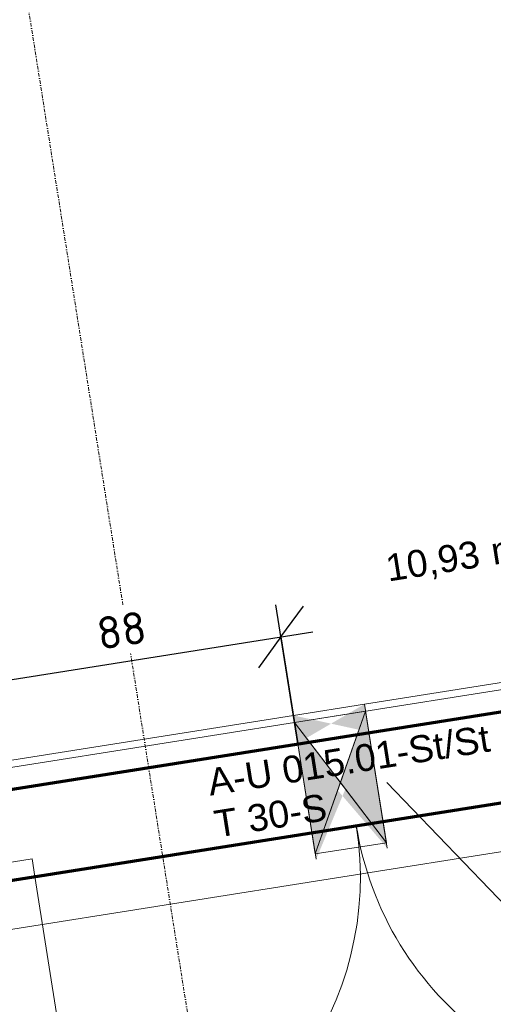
# Model space of a CAD drawing. Header units: millimetres. Extents: x 1523 to 75153, y -41886 to 10268.
# Tile 30 of 54: x 42051 to 43368, y -16608 to -13871. Entities that reach past the tile are written whole.
import ezdxf

# ---------------------------------------------------------------- set-up
doc = ezdxf.new("R2010")
doc.units = ezdxf.units.MM
for name, pattern in [('CAx_nichtHalbton', [20001.0584, 10000, -0.5292, 10000, -0.5292]), ('IMPORT-STRICHPUNKT _7_', [20, 10, -5, 0, -5]), ('Verdeckt 2x', [3.572, 2.3813, -1.1907])]:
    doc.linetypes.add(name, pattern=pattern)
for name, color, linetype, lineweight, true_color in [('90 A--Achsraster _1_50_', 7, 'IMPORT-STRICHPUNKT _7_', 13, 0x656565), ('AD', 1, 'Continuous', 13, 0xff0000), ('Neubau_10 A--Wand innen _tragend_', 7, 'Continuous', 13, 0x656565), ('Neubau_10 VSI--Wärmeschutz _veritkal_', 7, 'Continuous', 13, 0x656565), ('Neubau_80 A--Raum', 7, 'Continuous', 13, 0x656565), ('Sockelbeschichtung Sprühnebel', 7, 'Continuous', 13, 0x656565), ('Xref_706_5_--_ÜP_-1_000_16_Übersichtsplan UG_IFC 2025_01_13_dwg', 7, 'Continuous', 13, 0x767676), ('XX', 7, 'Continuous', 18, 0x804040)]:
    doc.layers.add(name, color=color, linetype=linetype, lineweight=lineweight, true_color=true_color)
for name, color, linetype, lineweight in [('AD_Detail', 7, 'Continuous', 13), ('Ax-50_BM-Bem', 7, 'Continuous', 9), ('Ax_BM-Bem', 7, 'Continuous', 9), ('GB_HLS-OBJ', 7, 'Continuous', 18), ('M-EQPM-___-IDEN', 7, 'Continuous', 9)]:
    doc.layers.add(name, color=color, linetype=linetype, lineweight=lineweight)
doc.styles.add('Arial', font='arial.ttf', dxfattribs={"height": 75})
doc.styles.add('Arial_1', font='arial.ttf', dxfattribs={"height": 49.5})
doc.styles.add('ISOCPEUR_2', font='isocpeur.ttf', dxfattribs={"height": 90})
doc.dimstyles.new('KI_1_8_mm_Isocpeur__cm_m__Aufrundung_auf_5_mm_ELT_Gesamtbemaßung_1', dxfattribs={"dimscale": 304.8, "dimtxt": 89.638306, "dimasz": 0.492126, "dimexe": 0.295276, "dimexo": 0.0625, "dimgap": 0.049213, "dimtad": 1, "dimdec": 1, "dimlfac": 0.1, "dimrnd": 0.5, "dimdsep": 46, "dimtxsty": 'ISOCPEUR_2', "dimblk1": 'OBLIQUE', "dimblk2": 'OBLIQUE', "dimsah": 1, "dimcen": 0.09, "dimdle": 0.295276, "dimadec": 0, "dimazin": 0, "dimtfac": 1, "dimtdec": 4, "dimtix": 1, "dimtmove": 0, "dimatfit": 3, "dimfxl": 0.984252, "dimfxlon": 1, "dimtvp": 1, "dimtfill": 1, "dimtolj": 1, "dimtzin": 0, "dimlwd": 25, "dimlwe": 25, "dimarcsym": 2})

# ---------------------------------------------------------------- blocks, each defined once
blk = doc.blocks.new('SuD_WD_RB Allgemein - SuD_WD_RB Allgemein-38442416-SuD_-1UG gesamt Plot  - Blatt 2')
at = {"layer": 'AD', "lineweight": 18}
blk.add_hatch(color=256, dxfattribs=at).paths.add_polyline_path([(0, -100), (-185, 0), (-370, -100)])
at = {"layer": 'AD_Detail', "lineweight": 18, "true_color": 0xff0000}
blk.add_hatch(color=1, dxfattribs=at).paths.add_polyline_path([(0, 100), (-370, 100), (-185, 0), (-58.1, 68.6)])
at = {"layer": 'AD', "color": 7}
for p, q in [((-370, -100), (0, 100)), ((-370, 100), (0, -100)), ((-370, -100), (-370, 100)), ((-370, 100), (0, 100)), ((0, 100), (0, -100)), ((0, -100), (-370, -100))]:
    blk.add_line(p, q, dxfattribs=at)
at = {"layer": 'AD_Detail'}
for p, q in [((0, 100), (-370, 100)), ((-370, 100), (-185, 0)), ((-185, 0), (0, 100)), ((-185, 0), (-370, -100)), ((0, -100), (-185, 0)), ((-370, -100), (0, -100))]:
    blk.add_line(p, q, dxfattribs=at)
blk = doc.blocks.new('Xref_706_5_--_ÜP_-1_000_11_Übersichtsplan UG_IFC 2024_09_30_dwg_Tür Ol 2-Fl 27_9-41959946-SuD_-1UG gesamt Plot  - Blatt 2')
at = {"layer": 'Neubau_10 A--Wand innen _tragend_', "color": 9, "true_color": 0xcbcbcb}
for p, q in [((-905, 0), (-905, 905)), ((905, 0), (905, 905))]:
    blk.add_line(p, q, dxfattribs=at)
at = {"layer": 'Neubau_10 A--Wand innen _tragend_', "color": 9, "true_color": 0xcbcbcb, "flags": 128}
for points in [[(-1005, 75), (-990, 75), (-990, 0)], [(1005, 75), (990, 75), (990, 0)], [(-1005, -50), (-905, -50), (-905, 0), (-1005, 0), (-1005, -50), (-1005, 0), (-1005, -50), (-1005, -200), (-1005, -250)], [(1005, -50), (905, -50), (905, 0), (1005, 0), (1005, -50), (1005, 0), (1005, -50), (1005, -200), (1005, -250)]]:
    blk.add_lwpolyline(points, dxfattribs=at)
at = {"layer": 'Neubau_10 A--Wand innen _tragend_', "color": 9, "true_color": 0xcbcbcb}
for centre, start, end in [((-905, 0), 360, 90), ((905, 0), 90, 180)]:
    blk.add_arc(centre, 905, start, end, dxfattribs=at)
blk = doc.blocks.new('Xref_706_5_--_ÜP_-1_000_11_Übersichtsplan UG_IFC 2024_09_30_dwg_Standard-Rastermarker_7-V2-SuD_-1UG gesamt Plot  - Blatt 2')
at = {"layer": '90 A--Achsraster _1_50_', "color": 9, "true_color": 0xcbcbcb}
blk.add_line((37913.7, 0), (93092.9, 0), dxfattribs=at)
blk = doc.blocks.new('Xref_706_5_--_ÜP_-1_000_11_Übersichtsplan UG_IFC 2024_09_30_dwg_Standard-Rastermarker_12-V5-SuD_-1UG gesamt Plot  - Blatt 2')
at = {"layer": '90 A--Achsraster _1_50_', "color": 9, "true_color": 0xcbcbcb}
blk.add_line((0, 0), (28500, 0), dxfattribs=at)
blk = doc.blocks.new('Xref_706_5_--_ÜP_-1_000_11_Übersichtsplan UG_IFC 2024_09_30_dwg_Tank 1_A-U 015_55-41960505-SuD_-1UG gesamt Plot  - Blatt 2')
at = {"layer": 'Neubau_80 A--Raum', "attachment_point": 1, "rotation": 92.6681, "line_spacing_factor": 0.941778}
for s, insert, char_height, width, style in [('2', (7846, -47966.5), 49.5, 46.058, 'Arial_1'), (' m', (7865.6, -48084), 75, 138.65, 'Arial'), ('10,93', (7878, -48350.4), 75, 314.028, 'Arial')]:
    blk.add_mtext(s, dxfattribs=dict(at, insert=insert, char_height=char_height, width=width, style=style))
blk = doc.blocks.new('Xref_706_5_--_ÜP_-1_000_16_Übersichtsplan UG_IFC 2025_01_13_dwg-35469238-SuD_-1UG gesamt Plot  - Blatt 2')
at = {"layer": 'Neubau_10 A--Wand innen _tragend_', "true_color": 0xededed}
for points in [[(13162.3, -47548.9), (13147.4, -47550.3), (12991.3, -47654.4), (13009.8, -47663.5), (13159.4, -47551)], [(12829.1, -47606), (12779, -47584.7), (12759, -47586.5), (12807.2, -47682.4), (12816.2, -47651.1)], [(12842.9, -47753.5), (12807.2, -47682.4), (12777.6, -47785.7), (12797.6, -47783.8), (12824.9, -47765.5)], [(13180.9, -47748), (13009.8, -47663.5), (12993.3, -47675.9), (13166, -47749.4)]]:
    blk.add_hatch(color=7, dxfattribs=at).paths.add_polyline_path(points)
at = {"layer": 'Neubau_10 A--Wand innen _tragend_', "color": 9, "true_color": 0xcbcbcb}
for p, q in [((13162.3, -47548.9), (12838.7, -47579.1)), ((12857.3, -47778.2), (13180.9, -47748))]:
    blk.add_line(p, q, dxfattribs=at)
at = {"layer": 'Neubau_10 A--Wand innen _tragend_', "color": 9, "true_color": 0xcbcbcb, "flags": 128}
blk.add_lwpolyline([(12777.6, -47785.7), (12855.4, -47778.4), (12836.8, -47579.3), (12759, -47586.5)], close=True, dxfattribs=at)
at = {"layer": 'Neubau_10 VSI--Wärmeschutz _veritkal_', "color": 9, "true_color": 0xcbcbcb, "flags": 128}
for points in [[(12759, -47586.5), (12660.9, -46536.1), (12740.6, -46528.7), (12838.7, -47579.1)], [(8342.4, -47291), (8541.9, -49426.7), (12972.6, -49012.8), (12857.3, -47778.2)], [(12777.6, -47785.7), (12885.5, -48940.6), (8614.1, -49339.6)]]:
    blk.add_lwpolyline(points, dxfattribs=at)
at = {"layer": 'Sockelbeschichtung Sprühnebel', "color": 9, "true_color": 0xcbcbcb}
blk.add_line((15118.7, -72633.4), (9986.9, -17693.4), dxfattribs=at)
at = {"layer": 'Sockelbeschichtung Sprühnebel', "color": 9, "true_color": 0xcbcbcb, "flags": 128}
blk.add_lwpolyline([(10436.6, -17722.2), (15333.6, -70149.9), (15413.3, -70142.4), (15649.1, -72667.4)], dxfattribs=at)
for name, p, rotation in [('Xref_706_5_--_ÜP_-1_000_11_Übersichtsplan UG_IFC 2024_09_30_dwg_Standard-Rastermarker_7-V2-SuD_-1UG gesamt Plot  - Blatt 2', (18705.3, -110386.7), 95.33628353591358), ('Xref_706_5_--_ÜP_-1_000_11_Übersichtsplan UG_IFC 2024_09_30_dwg_Standard-Rastermarker_12-V5-SuD_-1UG gesamt Plot  - Blatt 2', (29552, -46640.7), 185.3362835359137), ('Xref_706_5_--_ÜP_-1_000_11_Übersichtsplan UG_IFC 2024_09_30_dwg_Tank 1_A-U 015_55-41960505-SuD_-1UG gesamt Plot  - Blatt 2', (2228.3, 425.6), 2.668141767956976)]:
    blk.add_blockref(name, p, dxfattribs=dict(rotation=rotation))
at = {"extrusion": (0, 0, -1), "zscale": -0.9999999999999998, "rotation": 84.66371646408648}
blk.add_blockref('Xref_706_5_--_ÜP_-1_000_11_Übersichtsplan UG_IFC 2024_09_30_dwg_Tür Ol 2-Fl 27_9-41959946-SuD_-1UG gesamt Plot  - Blatt 2', (-13094.6, -47630.5), dxfattribs=at)
at = {"layer": 'Neubau_10 A--Wand innen _tragend_', "char_height": 75, "attachment_point": 1, "rotation": 95.3363, "line_spacing_factor": 0.941778, "style": 'Arial'}
for s, insert, width in [('A-U 015.01-St/St', (12911.1, -48037.9), 946.675), ('T 30-S', (13028.5, -48027), 375.548)]:
    blk.add_mtext(s, dxfattribs=dict(at, insert=insert, width=width))
blk = doc.blocks.new('DIMBLOCK14-SuD_-1UG gesamt Plot  - Blatt 2')
at = {"layer": 'Ax-50_BM-Bem', "lineweight": 25}
for p, q in [((42824.6, -15883.2), (42763.6, -15498)), ((42777.7, -15586.9), (42840, -15501)), ((41819.6, -15738.6), (42866.6, -15572.8)), ((42777.7, -15586.9), (42715.3, -15672.7)), ((42777.7, -15586.9), (42824.6, -15883.2)), ((41955.4, -16020.8), (41894.4, -15635.6)), ((41908.5, -15724.5), (41970.8, -15638.7)), ((41908.5, -15724.5), (41846.2, -15810.3)), ((41908.5, -15724.5), (41955.4, -16020.8))]:
    blk.add_line(p, q, dxfattribs=at)
at = {"layer": 'Ax-50_BM-Bem', "color": 0, "lineweight": 25, "insert": (42260.4, -15534.6), "char_height": 90, "width": 150.589, "attachment_point": 1, "rotation": 9, "line_spacing_factor": 1.149209, "style": 'ISOCPEUR_2', "bg_fill": 3, "box_fill_scale": 1.25, "bg_fill_color": 256, "bg_fill_true_color": 13158600, "bg_fill_transparency": 0}
blk.add_mtext('88', dxfattribs=at)
blk = doc.blocks.new('_Oblique')
at = {"color": 0, "linetype": 'ByBlock', "lineweight": -2}
blk.add_line((-0.5, -0.5), (0.5, 0.5), dxfattribs=at)

msp = doc.modelspace()

# ---------------------------------------------------------------- linework, layer by layer
at = {"layer": 'M-EQPM-___-IDEN'}
msp.add_line((43071.794, -15991.888), (43557.019, -16496.171), dxfattribs=at)
at = {"layer": 'XX', "color": 7, "linetype": 'CAx_nichtHalbton', "lineweight": 70, "true_color": 0xffffff}
for p, q in [((38162.461, -16875.619), (72664.654, -11411.008)), ((41600.002, -16078.05), (44064.284, -15687.746))]:
    msp.add_line(p, q, dxfattribs=at)
at = {"layer": 'XX', "color": 9, "linetype": 'Verdeckt 2x', "true_color": 0xc0c0c0}
msp.add_line((18164.802, -20041.167), (69450.974, -11918.235), dxfattribs=at)

# ---------------------------------------------------------------- block references
at = {"layer": 'GB_HLS-OBJ', "rotation": 279.0000000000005}
msp.add_blockref('SuD_WD_RB Allgemein - SuD_WD_RB Allgemein-38442416-SuD_-1UG gesamt Plot  - Blatt 2', (42971.999, -16174.612), dxfattribs=at)
at = {"layer": 'Xref_706_5_--_ÜP_-1_000_16_Übersichtsplan UG_IFC 2025_01_13_dwg', "color": 9, "true_color": 0xcbcbcb, "rotation": 273.6637164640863}
msp.add_blockref('Xref_706_5_--_ÜP_-1_000_16_Übersichtsplan UG_IFC 2025_01_13_dwg-35469238-SuD_-1UG gesamt Plot  - Blatt 2', (89683.72, 0), dxfattribs=at)

# ---------------------------------------------------------------- next in the draw order: dimensions: what is measured, and where the dimension line sits
at = {"layer": 'Ax_BM-Bem', "lineweight": 25}
dim = msp.add_linear_dim(base=(42777.661, -15586.858), p1=(41955.426, -16020.827), p2=(42824.592, -15883.165), angle=9, dimstyle='KI_1_8_mm_Isocpeur__cm_m__Aufrundung_auf_5_mm_ELT_Gesamtbemaßung_1', override={"dimpost": '<>', "dimfxl": 880}, dxfattribs=at)
dim.commit()
dim.dimension.update_dxf_attribs({"geometry": 'DIMBLOCK14-SuD_-1UG gesamt Plot  - Blatt 2', "text_midpoint": (42333.692, -15596.428)})

doc.saveas('drawing.dxf')
